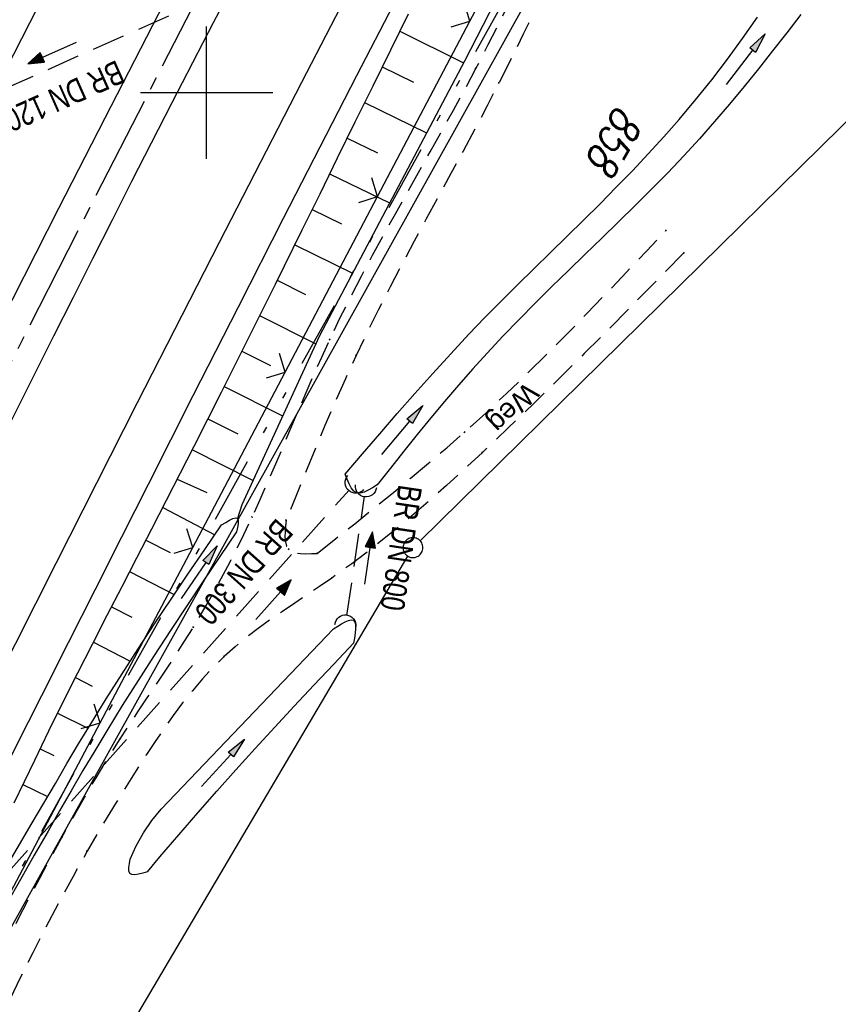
# Model space of a CAD drawing. Extents: x 512293 to 513004, y 476235 to 477180.
# Tile 9 of 25: x 512586 to 512648, y 476531 to 476606. Entities that reach past the tile are written whole.
import ezdxf

# ---------------------------------------------------------------- set-up
doc = ezdxf.new("R2010")
doc.units = 0
doc.header["$LTSCALE"] = 10
doc.header["$MEASUREMENT"] = 0
for name, pattern in [('ACHSE', [5.5, 4, -0.5, 0.5, -0.5]), ('AUSGEZOGEN', [0]), ('LT00', [0]), ('LT09', [0.54, 0.2, -0.1, 0.02, -0.1, 0.02, -0.1]), ('LT11', [0.3, 0.2, -0.1]), ('STRICHLINIE2', [0.375, 0.25, -0.125])]:
    doc.linetypes.add(name, pattern=pattern)
doc.layers.get('0').update_dxf_attribs({"linetype": 'LT00'})
for name, color, linetype in [('-AX-020', 250, 'ACHSE'), ('-Halt-Pfeil', 4, 'LT00'), ('-Haltung', 182, 'STRICHLINIE2'), ('-Haltungsbeschriftung', 182, 'LT00'), ('DFK_AB_L', 21, 'LT00'), ('DFK_FLUR_NR', 250, 'LT00'), ('DFK_GZPKT', 250, 'LT00'), ('DFK_KATASTER', 250, 'LT00'), ('FELDWEG_TEXT', 1, 'Continuous'), ('GEMARKUNGSGRENZE', 3, 'LT09'), ('GRENZNAME', 250, 'Continuous'), ('PFEIL', 140, 'AUSGEZOGEN'), ('V88_AFBR_BAB', 250, 'LT00'), ('V88_BOESCH', 250, 'LT00'), ('V88_BOSCHUNG', 250, 'LT00'), ('V88_FELDWEG', 250, 'LT11'), ('V88_GRABEN', 250, 'LT00'), ('V88_LD_MARK', 250, 'LT00'), ('V88_RASTER', 250, 'LT00'), ('V88_UK_DURCH', 182, 'LT00'), ('V88_ZAUN', 40, 'LT00')]:
    doc.layers.add(name, color=color, linetype=linetype)
doc.styles.add('Beschrift', font='ARIAL.TTF')
doc.styles.add('Haltungsbeschriftung', font='ARIAL.TTF', dxfattribs={"width": 0.75})
doc.styles.get("Standard").update_dxf_attribs({"font": 'romans.shx'})
doc.styles.add('UNIR-H', font='unir_h.shx', dxfattribs={"width": 0.8})

# ---------------------------------------------------------------- blocks, each defined once
blk = doc.blocks.new('SYMB7010')
at = {"color": 0, "linetype": 'ByBlock'}
for points in [[(-0.031408, 0.499213), (-0.093728, 0.49134), (-0.15457, 0.475719), (-0.212975, 0.452595), (-0.268021, 0.422333), (-0.31884, 0.385411), (-0.36463, 0.342411), (-0.40467, 0.29401), (-0.438329, 0.240973), (-0.465074, 0.184136), (-0.484486, 0.124395), (-0.496256, 0.062692), (-0.5002, 0)], [(0.5002, 0), (0.496256, 0.062692), (0.484485, 0.124395), (0.465074, 0.184136), (0.438329, 0.240973), (0.40467, 0.29401), (0.36463, 0.342411), (0.31884, 0.385411), (0.268021, 0.422333), (0.212975, 0.452595), (0.15457, 0.475719), (0.093728, 0.49134), (0.031408, 0.499213), (-0.031408, 0.499213)], [(-0.5002, 0), (-0.496256, -0.062692), (-0.484486, -0.124395), (-0.465075, -0.184136), (-0.438329, -0.240973), (-0.404671, -0.29401), (-0.36463, -0.342411), (-0.31884, -0.385411), (-0.268021, -0.422333), (-0.212975, -0.452595), (-0.154571, -0.475719), (-0.093728, -0.49134), (-0.031408, -0.499213), (0.031408, -0.499213)], [(0.031408, -0.499213), (0.093728, -0.491341), (0.15457, -0.475719), (0.212975, -0.452595), (0.268021, -0.422333), (0.31884, -0.385411), (0.36463, -0.342411), (0.404671, -0.294011), (0.438329, -0.240974), (0.465075, -0.184136), (0.484486, -0.124395), (0.496256, -0.062692), (0.500201, 0)]]:
    blk.add_lwpolyline(points, dxfattribs=at)
blk = doc.blocks.new('SYMB0011')
at = {"color": 0, "linetype": 'ByBlock'}
for p, q in [((0.5, 0), (-0.5, 0)), ((0, 0.5), (0, -0.5))]:
    blk.add_line(p, q, dxfattribs=at)
blk = doc.blocks.new('SYMB1107')
at = {"color": 0, "linetype": 'ByBlock'}
for points in [[(-0.2, 0), (-0.196157, 0.039018), (-0.184776, 0.076537), (-0.166294, 0.111114), (-0.141421, 0.141421), (-0.111114, 0.166294), (-0.076537, 0.184776), (-0.039018, 0.196157), (0, 0.2)], [(0, 0.2), (0.039018, 0.196157), (0.076537, 0.184776), (0.111114, 0.166294), (0.141421, 0.141421), (0.166294, 0.111114), (0.184776, 0.076537), (0.196157, 0.039018), (0.2, 0)]]:
    blk.add_lwpolyline(points, dxfattribs=at)
blk = doc.blocks.new('SYMB0024')
at = {"color": 0, "linetype": 'ByBlock'}
for p, q in [((-0.5, 0.5), (0, 0)), ((0, 0), (0.5, 0.5))]:
    blk.add_line(p, q, dxfattribs=at)
blk = doc.blocks.new('Pfreil3')
at = {"layer": 'PFEIL'}
blk.add_hatch(color=256, dxfattribs=at).paths.add_polyline_path([(-1.549, 0.273), (-1.549, -0.273), (0, 0)])
for p, q in [((-1.549, 0), (-4.831, 0)), ((-1.549, -0.273), (-1.549, 0.273)), ((-1.549, 0.273), (0, 0)), ((0, 0), (-1.549, -0.273))]:
    blk.add_line(p, q, dxfattribs=at)
blk = doc.blocks.new('SYMB0070')
at = {"color": 0, "linetype": 'ByBlock'}
for p, q in [((-0.5, 0), (0.2, 0)), ((0.5, 0), (0.2, 0.1)), ((0.2, 0.1), (0.2, 0)), ((0.468, 0), (0.21, 0.086)), ((0.21, 0.086), (0.21, -0.086)), ((0.21, -0.086), (0.468, 0)), ((0.22, -0.072), (0.437, 0)), ((0.23, -0.058), (0.405, 0)), ((0.24, -0.045), (0.374, 0)), ((0.342, 0), (0.25, 0.031)), ((0.25, 0.031), (0.25, -0.031)), ((0.25, -0.031), (0.342, 0)), ((0.26, -0.017), (0.31, 0)), ((0.27, -0.003), (0.279, 0))]:
    blk.add_line(p, q, dxfattribs=at)
for points in [[(0.2, 0), (0.2, -0.1), (0.5, 0)], [(0.437, 0), (0.22, 0.072), (0.22, -0.072)], [(0.405, 0), (0.23, 0.058), (0.23, -0.058)], [(0.374, 0), (0.24, 0.045), (0.24, -0.045)], [(0.31, 0), (0.26, 0.017), (0.26, -0.017)], [(0.279, 0), (0.27, 0.003), (0.27, -0.003)]]:
    blk.add_lwpolyline(points, dxfattribs=at)

msp = doc.modelspace()

# ---------------------------------------------------------------- linework, layer by layer
at = {"layer": '-AX-020', "ltscale": 0.2, "flags": 128}
msp.add_lwpolyline([(512885.852, 477104.505), (512876.279, 477089.439), (512864.582, 477070.918), (512852.939, 477052.364), (512841.352, 477033.775), (512829.822, 477015.15), (512818.352, 476996.488), (512806.945, 476977.787), (512795.603, 476959.048), (512789.644, 476949.141), (512778.405, 476930.339), (512767.236, 476911.496), (512756.135, 476892.613), (512745.103, 476873.688), (512734.14, 476854.724), (512723.246, 476835.72), (512712.422, 476816.676), (512701.668, 476797.593), (512690.983, 476778.471), (512680.369, 476759.309), (512669.824, 476740.11), (512659.35, 476720.871), (512648.946, 476701.595), (512638.612, 476682.281), (512628.349, 476662.929), (512618.157, 476643.54), (512608.036, 476624.113), (512597.985, 476604.65), (512588.006, 476585.15), (512578.098, 476565.614), (512568.261, 476546.042), (512558.497, 476526.434), (512548.803, 476506.791), (512539.182, 476487.112), (512529.632, 476467.399), (512520.155, 476447.65), (512510.749, 476427.867), (512501.416, 476408.05), (512492.156, 476388.199), (512482.968, 476368.314), (512473.852, 476348.396), (512464.81, 476328.445), (512455.84, 476308.46), (512447.421, 476289.518)], dxfattribs=at)
at = {"layer": '-Haltung'}
for p, q in [((512634.816, 476622.546), (512558.002, 476588.412)), ((512579.798, 476535.232), (512610.778, 476569.946)), ((512610.613, 476560.444), (512611.947, 476569.482))]:
    msp.add_line(p, q, dxfattribs=at)
at = {"layer": 'DFK_AB_L'}
msp.add_line((512634.965, 476626.275), (512584.185, 476535.075), dxfattribs=at)
at = {"layer": 'DFK_KATASTER'}
for p, q in [((512616.145, 476566.116), (512657.165, 476606.434)), ((512576.941, 476500.106), (512615.229, 476564.944))]:
    msp.add_line(p, q, dxfattribs=at)
at = {"layer": 'GEMARKUNGSGRENZE', "ltscale": 2.5, "flags": 128}
msp.add_lwpolyline([(512662.881, 477019.06), (512665.355, 477019.758), (512738.72, 477049.297), (512738.99, 477019.086), (512739.252, 476992.813), (512744.893, 476991.756), (512768.614, 476987.278), (512769.092, 476987.319), (512777.276, 476981.672), (512787, 476972.858), (512793.073, 476957.981), (512807.533, 476945.1), (512822.526, 476938.933), (512824.402, 476934.299), (512796.549, 476911.861), (512790.137, 476900.652), (512672.431, 476693.04), (512634.028, 476627.675), (512582.478, 476535.092), (512548.415, 476458.949), (512546.863, 476455.288), (512492.583, 476342.249), (512465.663, 476278.973)], dxfattribs=at)
at = {"layer": 'V88_AFBR_BAB'}
for points in [[(512597.683, 476608.577), (512594.986, 476603.325), (512592.294, 476598.071), (512588.802, 476591.235), (512585.319, 476584.394), (512581.847, 476577.547), (512579.821, 476573.54), (512577.798, 476569.531), (512575.776, 476565.522), (512573.755, 476561.512), (512571.733, 476557.503), (512569.928, 476553.925), (512568.122, 476550.346), (512566.319, 476546.767), (512564.518, 476543.186), (512562.723, 476539.603), (512560.933, 476536.017), (512559.219, 476532.565), (512557.51, 476529.11)], [(512562.488, 476530.086), (512564.546, 476534.237), (512566.692, 476538.545), (512568.847, 476542.849), (512571.009, 476547.149), (512573.177, 476551.446), (512575.35, 476555.74), (512577.043, 476559.079), (512578.738, 476562.416), (512580.433, 476565.754), (512582.127, 476569.092), (512583.819, 476572.431), (512585.507, 476575.772), (512586.979, 476578.694), (512588.45, 476581.616), (512589.921, 476584.539), (512591.393, 476587.46), (512592.868, 476590.381), (512594.349, 476593.298), (512595.836, 476596.212), (512597.395, 476599.245), (512598.96, 476602.274), (512600.532, 476605.301), (512602.107, 476608.326)], [(512614.127, 476606.67), (512611.343, 476601.281), (512608.567, 476595.889), (512605.798, 476590.492), (512602.375, 476583.789), (512598.964, 476577.08), (512595.565, 476570.365), (512593.55, 476566.372), (512591.538, 476562.378), (512589.527, 476558.384), (512587.514, 476554.391), (512585.499, 476550.398), (512583.924, 476547.284), (512582.348, 476544.17), (512580.772, 476541.056), (512579.198, 476537.941), (512577.627, 476534.825), (512576.06, 476531.706), (512574.499, 476528.585)]]:
    msp.add_lwpolyline(points, dxfattribs=at)
at = {"layer": 'V88_BOESCH'}
for points in [[(512719.727, 476786.667), (512705.863, 476762.154), (512692.554, 476738.128), (512679.751, 476714.804), (512664.732, 476686.134), (512651.612, 476662.06), (512638.083, 476638.203), (512630.696, 476624.134), (512619.499, 476602.378), (512608.542, 476581.601), (512602.654, 476568.83), (512602.332, 476567.788)], [(512615.257, 476605.943), (512613.907, 476603.224), (512612.564, 476600.502), (512611.226, 476597.778), (512609.889, 476595.053), (512608.553, 476592.328), (512607.213, 476589.604), (512605.184, 476585.5), (512603.143, 476581.403), (512601.088, 476577.312), (512599.02, 476573.229), (512596.938, 476569.153), (512595.818, 476566.976), (512594.696, 476564.8), (512593.574, 476562.623), (512592.455, 476560.446), (512591.34, 476558.266), (512590.231, 476556.082), (512589.132, 476553.894), (512588.043, 476551.699), (512586.968, 476549.497), (512586.192, 476547.884), (512585.42, 476546.267)]]:
    msp.add_lwpolyline(points, dxfattribs=at)
at = {"layer": 'V88_BOSCHUNG'}
for p, q in [((512614.616, 476604.654), (512619.438, 476602.262)), ((512613.281, 476601.956), (512615.662, 476600.787)), ((512611.951, 476599.255), (512616.648, 476596.971)), ((512610.629, 476596.562), (512612.938, 476595.439)), ((512609.309, 476593.869), (512613.847, 476591.661)), ((512607.986, 476591.176), (512610.217, 476590.091)), ((512606.665, 476588.494), (512611.042, 476586.342)), ((512605.339, 476585.814), (512607.489, 476584.747)), ((512604.008, 476583.137), (512608.265, 476581)), ((512602.667, 476580.453), (512604.838, 476579.364)), ((512601.32, 476577.772), (512605.752, 476575.549)), ((512600.094, 476575.32), (512602.358, 476574.184)), ((512598.891, 476573.002), (512603.521, 476570.679)), ((512597.777, 476570.774), (512600.005, 476569.749)), ((512596.685, 476568.613), (512600.629, 476566.563)), ((512595.393, 476566.161), (512597.246, 476565.209)), ((512594.172, 476563.784), (512597.556, 476562.045)), ((512592.799, 476561.116), (512594.337, 476560.326)), ((512591.431, 476558.446), (512594.221, 476557.014)), ((512590.071, 476555.764), (512591.336, 476555.122)), ((512588.724, 476553.075), (512591.023, 476551.924)), ((512587.393, 476550.372), (512588.44, 476549.861)), ((512586.086, 476547.663), (512587.971, 476546.758))]:
    msp.add_line(p, q, dxfattribs=at)
at = {"layer": 'V88_FELDWEG', "flags": 128}
for points in [[(512467.572, 476277.87), (512467.747, 476278.259), (512468.771, 476280.546), (512469.785, 476282.837), (512470.877, 476285.337), (512471.958, 476287.843), (512473.03, 476290.352), (512474.095, 476292.865), (512475.156, 476295.379), (512476.214, 476297.894), (512477.273, 476300.409), (512478.334, 476302.923), (512479.401, 476305.434), (512480.474, 476307.943), (512481.659, 476310.684), (512482.853, 476313.421), (512484.054, 476316.155), (512485.261, 476318.887), (512486.47, 476321.617), (512487.68, 476324.347), (512488.89, 476327.078), (512490.095, 476329.81), (512491.296, 476332.544), (512492.489, 476335.282), (512493.465, 476337.539), (512494.436, 476339.797), (512495.407, 476342.056), (512496.378, 476344.315), (512497.354, 476346.572), (512498.336, 476348.825), (512499.326, 476351.075), (512500.329, 476353.32), (512501.345, 476355.558), (512502.369, 476357.771), (512503.407, 476359.978), (512504.459, 476362.179), (512505.52, 476364.375), (512506.591, 476366.566), (512508.108, 476369.641), (512509.636, 476372.711), (512511.174, 476375.776), (512512.718, 476378.838), (512514.266, 476381.898), (512515.816, 476384.957), (512517.312, 476387.911), (512518.806, 476390.866), (512520.296, 476393.823), (512521.778, 476396.784), (512523.251, 476399.75), (512524.714, 476402.72), (512526.162, 476405.697), (512527.595, 476408.682), (512528.847, 476411.327), (512530.088, 476413.978), (512531.32, 476416.633), (512532.544, 476419.292), (512533.764, 476421.952), (512534.982, 476424.614), (512536.2, 476427.276), (512537.419, 476429.937), (512538.644, 476432.595), (512541.701, 476439.153), (512544.801, 476445.691), (512547.946, 476452.208), (512551.136, 476458.705), (512552.234, 476460.915), (512553.333, 476463.125), (512554.431, 476465.335), (512555.525, 476467.547), (512556.61, 476469.763), (512557.684, 476471.984), (512558.742, 476474.212), (512559.783, 476476.448), (512560.801, 476478.693), (512561.851, 476481.077), (512562.875, 476483.471), (512563.878, 476485.875), (512564.863, 476488.287), (512565.833, 476490.706), (512566.791, 476493.13), (512567.74, 476495.558), (512568.684, 476497.989), (512569.626, 476500.42), (512570.569, 476502.852), (512571.517, 476505.281), (512572.648, 476508.151), (512573.792, 476511.014), (512574.953, 476513.871), (512576.132, 476516.72), (512577.334, 476519.559), (512578.56, 476522.387), (512579.813, 476525.202), (512581.096, 476528.005), (512582.599, 476531.183), (512584.145, 476534.34), (512585.735, 476537.476), (512587.371, 476540.588), (512589.053, 476543.676), (512589.9, 476545.19), (512590.762, 476546.695), (512591.641, 476548.19), (512592.541, 476549.673), (512593.464, 476551.14), (512594.151, 476552.199), (512594.848, 476553.251), (512595.551, 476554.299), (512596.255, 476555.347), (512596.956, 476556.396), (512597.651, 476557.449), (512598.335, 476558.509), (512599.003, 476559.579), (512599.968, 476561.2), (512600.892, 476562.845), (512601.777, 476564.511), (512602.626, 476566.198), (512603.44, 476567.901), (512604.05, 476569.235), (512604.645, 476570.575), (512605.228, 476571.92), (512605.803, 476573.268), (512606.375, 476574.618), (512606.947, 476575.967), (512607.523, 476577.314), (512608.108, 476578.657), (512608.704, 476579.994), (512609.316, 476581.324), (512610.091, 476582.936), (512610.892, 476584.536), (512611.715, 476586.126), (512612.558, 476587.706), (512613.415, 476589.28), (512614.284, 476590.847), (512615.16, 476592.412), (512616.04, 476593.974), (512616.92, 476595.537), (512617.797, 476597.102), (512618.667, 476598.67), (512619.526, 476600.243), (512620.37, 476601.824), (512621.314, 476603.643), (512622.238, 476605.472), (512623.144, 476607.31), (512624.036, 476609.155), (512624.918, 476611.005), (512625.792, 476612.859), (512626.661, 476614.715), (512627.53, 476616.571), (512628.402, 476618.426), (512629.279, 476620.278), (512630.165, 476622.126), (512631.063, 476623.968), (512632.242, 476626.329), (512633.445, 476628.679), (512634.67, 476631.017), (512635.914, 476633.345), (512637.175, 476635.664), (512638.452, 476637.974), (512639.791, 476640.365), (512641.142, 476642.75), (512642.502, 476645.129), (512643.868, 476647.504), (512645.239, 476649.877), (512646.611, 476652.249), (512647.982, 476654.622), (512649.349, 476656.996), (512650.711, 476659.374), (512652.064, 476661.756), (512653.741, 476664.742), (512655.402, 476667.736), (512657.05, 476670.737), (512658.688, 476673.744), (512660.317, 476676.756), (512661.94, 476679.771), (512663.559, 476682.789), (512665.175, 476685.808)], [(512667.083, 476684.438), (512665.446, 476681.474), (512663.807, 476678.511), (512662.165, 476675.549), (512660.518, 476672.591), (512658.864, 476669.636), (512657.203, 476666.685), (512655.532, 476663.741), (512653.849, 476660.802), (512652.479, 476658.429), (512651.102, 476656.06), (512649.722, 476653.692), (512648.34, 476651.325), (512646.959, 476648.958), (512645.582, 476646.589), (512644.21, 476644.217), (512642.846, 476641.839), (512641.493, 476639.456), (512640.152, 476637.066), (512638.879, 476634.762), (512637.621, 476632.449), (512636.381, 476630.126), (512635.161, 476627.793), (512633.963, 476625.449), (512632.789, 476623.093), (512631.885, 476621.237), (512630.994, 476619.375), (512630.113, 476617.507), (512629.239, 476615.637), (512628.368, 476613.764), (512627.498, 476611.891), (512626.625, 476610.02), (512625.747, 476608.151), (512624.86, 476606.287), (512623.961, 476604.428), (512623.048, 476602.576), (512622.117, 476600.733), (512621.224, 476599.01), (512620.317, 476597.294), (512619.399, 476595.584), (512618.475, 476593.877), (512617.548, 476592.171), (512616.622, 476590.465), (512615.7, 476588.757), (512614.788, 476587.044), (512613.889, 476585.326), (512613.006, 476583.6), (512612.144, 476581.863), (512611.307, 476580.116), (512610.499, 476578.361), (512609.716, 476576.595), (512608.952, 476574.82), (512608.205, 476573.036), (512607.47, 476571.247), (512606.743, 476569.454), (512606.02, 476567.66)], [(512608.37, 476565.157), (512609.787, 476566.278), (512611.201, 476567.401), (512612.612, 476568.528), (512614.015, 476569.664), (512615.41, 476570.809), (512616.793, 476571.966), (512618.163, 476573.138), (512619.518, 476574.327), (512621.114, 476575.772), (512622.687, 476577.243), (512624.239, 476578.736), (512625.774, 476580.248), (512627.294, 476581.778), (512628.801, 476583.321), (512630.298, 476584.876), (512631.787, 476586.439), (512633.271, 476588.007), (512634.752, 476589.579)], [(512636.117, 476587.891), (512634.237, 476585.977), (512632.355, 476584.067), (512630.468, 476582.161), (512628.573, 476580.263), (512626.669, 476578.375), (512624.752, 476576.499), (512622.821, 476574.638), (512620.873, 476572.795), (512619.513, 476571.531), (512618.141, 476570.281), (512616.753, 476569.048), (512615.346, 476567.837), (512613.917, 476566.651), (512612.463, 476565.495), (512610.981, 476564.372), (512609.467, 476563.286), (512608.538, 476562.649), (512607.602, 476562.022), (512606.665, 476561.397), (512605.731, 476560.768), (512604.807, 476560.129), (512603.899, 476559.475), (512603.011, 476558.797), (512602.149, 476558.092), (512601.319, 476557.351), (512600.483, 476556.528), (512599.684, 476555.665), (512598.92, 476554.766), (512598.184, 476553.839), (512597.474, 476552.887), (512596.786, 476551.916), (512596.115, 476550.933), (512595.457, 476549.942), (512594.286, 476548.13), (512593.146, 476546.308), (512592.036, 476544.473), (512590.956, 476542.622), (512589.889, 476540.727), (512588.85, 476538.815), (512587.837, 476536.887), (512586.847, 476534.945), (512585.878, 476532.992), (512584.929, 476531.028), (512583.998, 476529.056), (512583.081, 476527.076), (512581.81, 476524.272), (512580.562, 476521.458), (512579.337, 476518.635), (512578.131, 476515.805), (512576.943, 476512.967), (512575.771, 476510.123), (512574.611, 476507.274), (512573.463, 476504.42), (512572.394, 476501.74), (512571.329, 476499.057), (512570.267, 476496.373), (512569.204, 476493.69), (512568.136, 476491.008), (512567.062, 476488.33), (512565.978, 476485.655), (512564.882, 476482.986), (512563.77, 476480.323), (512562.639, 476477.668), (512561.397, 476474.815), (512560.131, 476471.973), (512558.844, 476469.139), (512557.537, 476466.315), (512556.212, 476463.499), (512554.87, 476460.69), (512553.514, 476457.889), (512552.218, 476455.243), (512550.914, 476452.602), (512549.604, 476449.963), (512548.29, 476447.327), (512546.977, 476444.69), (512545.665, 476442.053), (512544.36, 476439.412), (512543.062, 476436.768), (512541.776, 476434.119), (512540.503, 476431.463), (512539.397, 476429.12), (512538.3, 476426.773), (512537.212, 476424.421), (512536.129, 476422.067), (512535.049, 476419.712), (512533.968, 476417.356), (512532.885, 476415.002), (512531.797, 476412.65), (512530.702, 476410.302), (512529.596, 476407.959), (512528.309, 476405.271), (512527.008, 476402.589), (512525.696, 476399.913), (512524.375, 476397.241), (512523.049, 476394.571), (512521.72, 476391.903), (512520.392, 476389.234), (512519.067, 476386.564), (512517.748, 476383.891), (512516.468, 476381.277), (512515.195, 476378.66), (512513.926, 476376.041), (512512.661, 476373.42), (512511.397, 476370.798), (512510.133, 476368.177), (512508.866, 476365.557), (512507.775, 476363.307), (512506.683, 476361.057), (512505.593, 476358.807), (512504.507, 476356.554), (512503.428, 476354.298), (512501.121, 476349.396), (512498.859, 476344.473), (512496.642, 476339.529), (512494.473, 476334.565), (512493.308, 476331.845), (512492.155, 476329.12), (512491.012, 476326.392), (512489.875, 476323.66), (512488.743, 476320.927), (512487.612, 476318.193), (512486.48, 476315.459), (512485.344, 476312.727), (512484.203, 476309.998), (512483.052, 476307.272), (512481.696, 476304.099), (512480.327, 476300.932), (512478.945, 476297.77), (512477.552, 476294.613), (512476.149, 476291.46), (512474.739, 476288.31), (512473.322, 476285.163), (512471.9, 476282.018), (512470.617, 476279.188), (512469.511, 476276.749)], [(512606.02, 476567.66), (512605.971, 476567.217), (512605.935, 476566.788), (512605.927, 476566.386), (512605.96, 476566.022), (512606.049, 476565.711), (512606.208, 476565.466), (512606.443, 476565.296), (512606.746, 476565.191), (512607.105, 476565.137), (512607.504, 476565.123), (512607.93, 476565.134), (512608.37, 476565.157)]]:
    msp.add_lwpolyline(points, dxfattribs=at)
at = {"layer": 'V88_GRABEN'}
for points in [[(512644.953, 476605.903), (512643.889, 476604.534), (512642.822, 476603.169), (512641.747, 476601.81), (512640.66, 476600.462), (512639.558, 476599.127), (512638.438, 476597.809), (512637.294, 476596.512), (512636.109, 476595.22), (512634.9, 476593.949), (512633.672, 476592.695), (512632.428, 476591.455), (512631.174, 476590.225), (512629.912, 476589.001), (512628.647, 476587.78), (512627.383, 476586.559), (512626.124, 476585.332), (512624.874, 476584.098), (512623.637, 476582.852), (512622.417, 476581.59), (512621.218, 476580.309), (512620.13, 476579.105), (512619.062, 476577.883), (512618.009, 476576.648), (512616.97, 476575.4), (512615.941, 476574.142), (512614.921, 476572.877), (512613.906, 476571.607), (512612.893, 476570.334)], [(512610.484, 476571.134), (512611.794, 476572.673), (512613.108, 476574.209), (512614.429, 476575.738), (512615.759, 476577.258), (512617.104, 476578.766), (512618.466, 476580.257), (512619.848, 476581.73), (512621.062, 476582.988), (512622.29, 476584.232), (512623.53, 476585.466), (512624.776, 476586.694), (512626.027, 476587.918), (512627.277, 476589.141), (512628.525, 476590.368), (512629.765, 476591.601), (512630.996, 476592.843), (512632.212, 476594.097), (512633.411, 476595.368), (512634.589, 476596.658), (512635.742, 476597.97), (512636.996, 476599.462), (512638.216, 476600.984), (512639.403, 476602.534), (512640.558, 476604.108), (512641.68, 476605.704)], [(512612.893, 476570.334), (512612.555, 476570.118), (512612.224, 476569.926), (512611.909, 476569.782), (512611.618, 476569.71), (512611.359, 476569.733), (512611.136, 476569.869), (512610.945, 476570.101), (512610.778, 476570.405), (512610.627, 476570.757), (512610.484, 476571.134)], [(512601.137, 476567.302), (512601.446, 476567.495), (512601.737, 476567.664), (512601.993, 476567.785), (512602.197, 476567.834), (512602.332, 476567.788), (512602.385, 476567.637), (512602.378, 476567.401), (512602.329, 476567.109), (512602.26, 476566.789)], [(512577.719, 476529.166), (512578.823, 476531.134), (512579.943, 476533.093), (512581.077, 476535.045), (512582.219, 476536.992), (512583.368, 476538.937), (512584.518, 476540.88), (512585.667, 476542.824), (512586.811, 476544.771), (512587.684, 476546.265), (512588.555, 476547.76), (512589.43, 476549.253), (512590.311, 476550.741), (512591.204, 476552.223), (512592.39, 476554.142), (512593.598, 476556.048), (512594.825, 476557.942), (512596.068, 476559.825), (512597.324, 476561.701), (512598.59, 476563.571), (512599.862, 476565.438), (512601.137, 476567.302)], [(512602.26, 476566.789), (512601.003, 476564.925), (512599.749, 476563.06), (512598.5, 476561.191), (512597.26, 476559.318), (512596.031, 476557.437), (512594.816, 476555.548), (512593.617, 476553.648), (512592.438, 476551.736), (512591.531, 476550.232), (512590.635, 476548.721), (512589.75, 476547.204), (512588.872, 476545.682), (512588, 476544.156), (512586.962, 476542.327), (512585.926, 476540.495), (512584.89, 476538.665), (512583.85, 476536.836), (512582.804, 476535.012), (512581.747, 476533.193), (512580.678, 476531.382), (512579.592, 476529.581)], [(512609.609, 476559.458), (512609.917, 476559.652), (512610.215, 476559.831), (512610.493, 476559.979), (512610.74, 476560.082), (512610.948, 476560.125), (512611.105, 476560.091), (512611.211, 476559.961), (512611.259, 476559.744), (512611.262, 476559.458), (512611.23, 476559.12), (512611.176, 476558.748), (512611.11, 476558.358)], [(512594.22, 476542.017), (512594.678, 476543.038), (512595.224, 476544.015), (512595.853, 476544.94), (512596.561, 476545.807), (512609.609, 476559.458)], [(512595.527, 476541.074), (512596.471, 476542.193), (512597.418, 476543.31), (512598.368, 476544.424), (512599.325, 476545.533), (512600.76, 476547.17), (512602.211, 476548.793), (512603.674, 476550.405), (512605.148, 476552.007), (512606.631, 476553.601), (512608.121, 476555.19), (512609.614, 476556.775), (512611.11, 476558.358)], [(512595.527, 476541.074), (512595.183, 476540.97), (512594.857, 476540.886), (512594.569, 476540.841), (512594.337, 476540.856), (512594.18, 476540.95), (512594.11, 476541.132), (512594.109, 476541.387), (512594.153, 476541.69), (512594.22, 476542.017)]]:
    msp.add_lwpolyline(points, dxfattribs=at)
at = {"layer": 'V88_LD_MARK'}
for points in [[(512502.702, 476435.341), (512511.311, 476453.427), (512519.981, 476471.483), (512528.713, 476489.51), (512537.506, 476507.507), (512546.36, 476525.474), (512555.275, 476543.411), (512564.251, 476561.318), (512572.07, 476576.795), (512579.934, 476592.249), (512587.842, 476607.68), (512595.795, 476623.089), (512603.791, 476638.475), (512611.831, 476653.838), (512619.913, 476669.179), (512628.037, 476684.498), (512637.7, 476702.587), (512647.421, 476720.644), (512657.202, 476738.669), (512667.041, 476756.662), (512676.94, 476774.623)], [(512613.421, 476612.863), (512607.169, 476600.767), (512600.945, 476588.656), (512594.748, 476576.531), (512588.581, 476564.391), (512582.442, 476552.237), (512575.43, 476538.262), (512568.456, 476524.268), (512561.521, 476510.254), (512554.624, 476496.222), (512547.765, 476482.171), (512540.945, 476468.101), (512534.253, 476454.205), (512527.597, 476440.291)]]:
    msp.add_lwpolyline(points, dxfattribs=at)
at = {"layer": 'V88_RASTER'}
for p, q in [((512600, 476595), (512600, 476605)), ((512605.001, 476600), (512595.001, 476600))]:
    msp.add_line(p, q, dxfattribs=at)
at = {"layer": 'V88_ZAUN'}
for p, q in [((512619.925, 476605.409), (512626.915, 476618.681)), ((512612.935, 476592.137), (512619.925, 476605.409)), ((512605.945, 476578.865), (512612.935, 476592.137)), ((512591.938, 476552.336), (512598.951, 476565.596)), ((512584.925, 476539.076), (512591.938, 476552.336))]:
    msp.add_line(p, q, dxfattribs=at)
msp.add_lwpolyline([(512598.951, 476565.596), (512600.364, 476568.269), (512605.945, 476578.865)], dxfattribs=at)

# ---------------------------------------------------------------- block references
at = {"layer": '-Halt-Pfeil', "yscale": 3.999999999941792, "zscale": 4}
for p, xscale, rotation in [((512588.303, 476602.988), 4.000000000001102, 203.9580090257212), ((512612.269, 476564.817), 4.000000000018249, 81.602269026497), ((512605.055, 476561.649), 4.000000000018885, 48.25375902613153)]:
    msp.add_blockref('SYMB0070', p, dxfattribs=dict(at, xscale=xscale, rotation=rotation))
at = {"layer": 'DFK_GZPKT', "xscale": 1.499999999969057, "yscale": 1.5, "zscale": 1.5, "rotation": 251.2881100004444}
msp.add_blockref('SYMB7010', (512615.61, 476565.59), dxfattribs=at)
at = {"layer": 'PFEIL'}
for p, rotation in [((512642.254, 476604.446), 52.47856581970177), ((512616.355, 476576.334), 49.8187470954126), ((512600.804, 476565.737), 55.60307988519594), ((512602.873, 476551.091), 47.65762488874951)]:
    msp.add_blockref('Pfreil3', p, dxfattribs=dict(at, rotation=rotation))
at = {"layer": 'V88_FELDWEG', "xscale": 0.09999999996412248, "yscale": 0.09999999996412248, "zscale": 0.1, "rotation": 239.9696990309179}
for p in [(512620.37, 476601.824), (512622.117, 476600.733), (512634.752, 476589.579), (512636.117, 476587.891), (512609.316, 476581.324), (512611.307, 476580.115), (512619.518, 476574.327), (512620.873, 476572.795), (512603.44, 476567.901), (512606.02, 476567.66), (512606.208, 476565.466), (512608.37, 476565.157), (512609.467, 476563.286), (512599.003, 476559.579), (512601.319, 476557.351), (512593.464, 476551.14), (512595.457, 476549.942), (512589.053, 476543.676), (512590.956, 476542.622)]:
    msp.add_blockref('SYMB0011', p, dxfattribs=at)
at = {"layer": 'V88_UK_DURCH', "zscale": 4}
for p, xscale, yscale, rotation in [((512611.278, 476570.505), 3.999999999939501, 3.999999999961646, 138.5257068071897), ((512612.056, 476570.224), 3.99999999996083, 3.999999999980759, 172.2835950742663), ((512610.503, 476559.702), 4.000000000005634, 3.999999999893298, 353.9670684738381)]:
    msp.add_blockref('SYMB1107', p, dxfattribs=dict(at, xscale=xscale, yscale=yscale, rotation=rotation))
at = {"layer": 'V88_ZAUN', "yscale": 2.100000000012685, "zscale": 2.1}
for p, xscale, rotation in [((512619.925, 476605.409), 2.099999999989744, 62.22592902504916), ((512612.935, 476592.137), 2.099999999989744, 62.22592902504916), ((512605.945, 476578.865), 2.099999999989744, 62.22592902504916), ((512598.951, 476565.596), 2.100000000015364, 62.1279290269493), ((512591.938, 476552.336), 2.100000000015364, 62.1279290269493)]:
    msp.add_blockref('SYMB0024', p, dxfattribs=dict(at, xscale=xscale, rotation=rotation))

# ---------------------------------------------------------------- texts
at = {"layer": '-Haltungsbeschriftung', "style": 'Haltungsbeschriftung', "width": 0.75}
for s, rotation, p in [('BR DN 1200', 203.95801, (512593.206, 476602.501)), ('BR DN 800', 261.60227, (512614.527, 476570.415)), ('BR DN 300', 228.25376, (512605.316, 476567.893))]:
    msp.add_text(s, height=1.8, rotation=rotation, dxfattribs=at).set_placement(p)
at = {"layer": 'DFK_FLUR_NR', "oblique": 13.754, "width": 0.75}
msp.add_text('858', height=2.5, rotation=239.9697, dxfattribs=at).set_placement((512631.074, 476599.148))
at = {"layer": 'FELDWEG_TEXT', "style": 'Beschrift'}
msp.add_text('Weg', height=1.5, rotation=224.4963, dxfattribs=at).set_placement((512624.207, 476578.2))
at = {"layer": 'GRENZNAME', "insert": (512694.617, 476540.65), "char_height": 5.6, "width": 89.36959, "attachment_point": 1, "rotation": 239.9697, "style": 'UNIR-H'}
msp.add_mtext('{\\W1;Gemarkung: Diendorf\\PStadt: Nabburg\\PLandkreis: Schwandorf}', dxfattribs=at)

doc.saveas('drawing.dxf')
